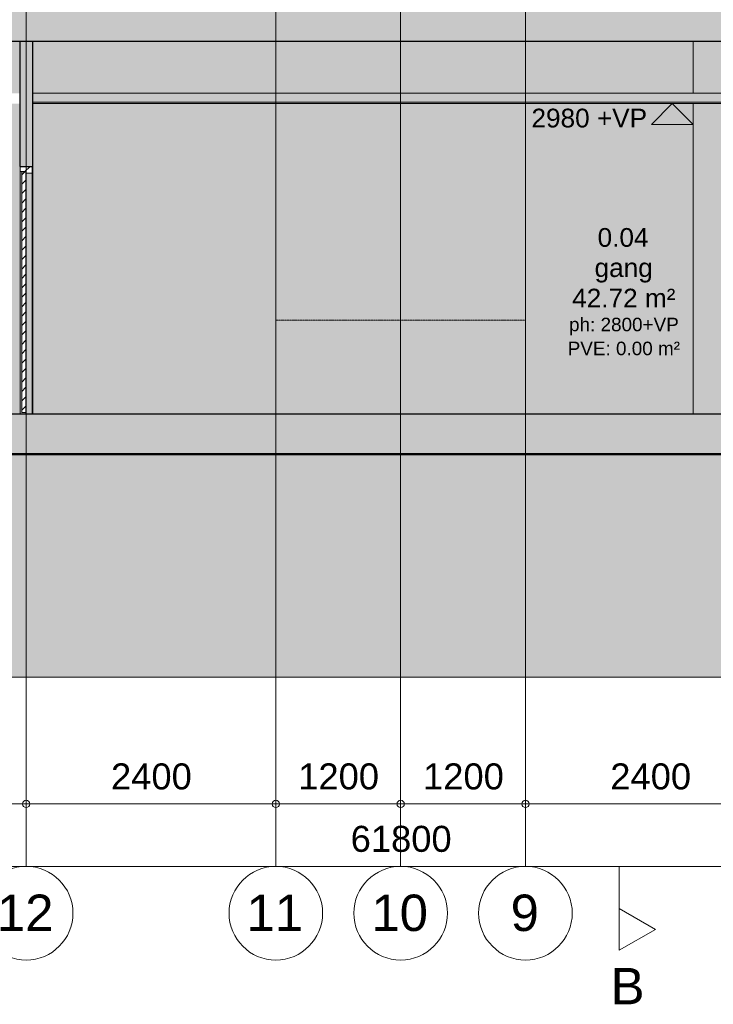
# Model space of a CAD drawing. Header units: millimetres. Extents: x -85630 to 257083, y -5697 to 14715.
# Tile 11 of 93: x -44562 to -37894, y -5676 to 3786. Entities that reach past the tile are written whole.
import ezdxf

# ---------------------------------------------------------------- set-up
doc = ezdxf.new("R2010")
doc.units = ezdxf.units.MM
for name, pattern in [('HAZ_hartlijn', [8, 5, -1, 1, -1]), ('THO_hartlijn', [8, 5, -1, 1, -1]), ('THO_hhidden', [2.5, 1.5, -1]), ('THO_hidden', [6, 3, -3]), ('THO_stramienlijn', [20, 17, -1.5, 0, -1.5])]:
    doc.linetypes.add(name, pattern=pattern)
for name, color, linetype, lineweight in [('A-ANNO-DIMS', 7, 'Continuous', 13), ('A-ANNO-DIMS-100', 7, 'Continuous', 13), ('A-AREA-IDEN', 7, 'Continuous', 13), ('A-CLNG', 7, 'Continuous', 13), ('A-CLNG-PATT', 7, 'Continuous', 13), ('A-DETL-GENF', 7, 'Continuous', 13), ('A-DOOR', 7, 'Continuous', 13), ('A-FLOR', 7, 'Continuous', 18), ('A-FLOR-LEVL', 7, 'Continuous', 13), ('A-GENM', 7, 'Continuous', 13), ('A-WALL-PATT', 7, 'Continuous', 25), ('C-TOPO', 7, 'Continuous', 13), ('C-TOPO-PATT', 7, 'Continuous', 50), ('G-ANNO-DIMS', 7, 'Continuous', 13), ('I-WALL', 7, 'Continuous', 18), ('S-GRID', 7, 'Continuous', 13), ('S-GRID-IDEN', 7, 'Continuous', 13)]:
    doc.layers.add(name, color=color, linetype=linetype, lineweight=lineweight)
doc.layers.add('G-ANNO-SYMB', color=7, linetype='THO_hidden', lineweight=13, true_color=0xff8040)
doc.styles.add('Arial', font='arial.ttf', dxfattribs={"height": 250})
doc.styles.add('Arial_1', font='arial.ttf', dxfattribs={"height": 180})
doc.styles.add('Arial_2', font='arial.ttf', dxfattribs={"height": 350})
doc.styles.add('Arial_3', font='arial.ttf', dxfattribs={"height": 130})
doc.dimstyles.new('THO_25_-_transparant', dxfattribs={"dimscale": 304.8, "dimtxt": 0.836827, "dimasz": 0.229659, "dimexe": 0.459318, "dimexo": 0.0625, "dimgap": 0.213255, "dimtad": 1, "dimdec": 3, "dimlfac": 304.8, "dimrnd": 0.001, "dimdsep": 46, "dimtxsty": 'Arial', "dimblk1": 'DOTBLANK', "dimblk2": 'DOTBLANK', "dimsah": 1, "dimcen": 0.09, "dimdle": 0.229659, "dimazin": 0, "dimtfac": 1, "dimtdec": 4, "dimtix": 1, "dimtmove": 0, "dimatfit": 3, "dimfxl": 0.001507, "dimfxlon": 1, "dimtvp": 1, "dimtolj": 1, "dimtzin": 0, "dimarcsym": 2})
pattern_1 = [(45, (-65225.66, -375.99), (-45.25483, 45.25483), [])]

# ---------------------------------------------------------------- blocks, each defined once
blk = doc.blocks.new('NLRS_32_DO_WPB_binnen deurkozijn hout_gen_tho - enkele deur_ rechtsdraaiend-V28-01 doorsnede AA _plotview_')
at = {"layer": 'A-DOOR'}
h = blk.add_hatch(dxfattribs=at)
h.set_pattern_fill('FP_2', color=256, style=0, pattern_type=2)
h.set_pattern_definition(pattern_1)
h.paths.add_polyline_path([(-44502.635701, 2310), (-44442.635701, 2310), (-44442.635701, 2377), (-44556.635701, 2377), (-44556.635701, 2327), (-44502.635701, 2327)])
at = {"layer": 'A-DOOR', "true_color": 0xfafafa}
for points in [[(-44542.635701, 0), (-44502.635701, 0), (-44502.635701, 10), (-44542.635701, 10), (-44542.635701, 2325), (-44502.635701, 2325), (-44502.635701, 2327), (-44556.635701, 2327), (-44556.635701, 0)], [(-44502.635701, 0), (-44442.635701, 0), (-44442.635701, 2310), (-44502.635701, 2310), (-44502.635701, 10)]]:
    blk.add_hatch(color=7, dxfattribs=at).paths.add_polyline_path(points)
at = {"layer": 'A-DOOR'}
for p, q in [((-44442.635701, 2377), (-44556.635701, 2377)), ((-44556.635701, 2377), (-44556.635701, 2327)), ((-44442.635701, 2310), (-44442.635701, 2377)), ((-44556.635701, 2327), (-44556.635701, 0)), ((-44556.635701, 2327), (-44502.635701, 2327)), ((-44502.635701, 2327), (-44502.635701, 2310)), ((-44502.635701, 2310), (-44442.635701, 2310)), ((-44442.635701, 0), (-44442.635701, 2310)), ((-44502.635701, 0), (-44502.635701, 10))]:
    blk.add_line(p, q, dxfattribs=at)
blk = doc.blocks.new('NLRS_32_DO_UN_deur_gen_tho - dichte deur_ rechtsdraaiend-V29-01 doorsnede AA _plotview_')
at = {"layer": 'A-GENM'}
h = blk.add_hatch(dxfattribs=at)
h.set_pattern_fill('FP_2', color=256, style=0, pattern_type=2)
h.set_pattern_definition(pattern_1)
h.paths.add_polyline_path([(-44502.635701, 10), (-44502.635701, 2325), (-44542.635701, 2325), (-44542.635701, 10)])
at = {"layer": 'A-GENM', "lineweight": 18}
for p, q in [((-44502.635701, 2325), (-44542.635701, 2325)), ((-44542.635701, 2325), (-44542.635701, 10)), ((-44502.635701, 10), (-44502.635701, 2325)), ((-44542.635701, 10), (-44502.635701, 10))]:
    blk.add_line(p, q, dxfattribs=at)
blk = doc.blocks.new('NLRS_01_GM_WPB_dummy placeholder_gen_tho - garderobe 2400x350x900-2382328-01 doorsnede AA _plotview_')
at = {"layer": 'A-GENM', "linetype": 'THO_hhidden', "true_color": 0xdcf8f8}
blk.add_hatch(color=7, dxfattribs=at).paths.add_polyline_path([(-40902.6, 0), (-39699.6, 0), (-39699.6, 900), (-42099.6, 900), (-42099.6, 0)])
at = {"layer": 'A-GENM', "linetype": 'THO_hhidden'}
for p, q in [((-42099.6, 900), (-39699.6, 900)), ((-42099.6, 900), (-42099.6, 0)), ((-39699.6, 0), (-39699.6, 900))]:
    blk.add_line(p, q, dxfattribs=at)
blk = doc.blocks.new('NLRS_01_DI_UN_afbreeklijn_gen_tho - afbreeklijn-2412367-01 doorsnede AA _plotview_')
at = {"layer": 'A-DETL-GENF', "linetype": 'HAZ_hartlijn', "lineweight": 18}
blk.add_line((481.1, -2533), (-83030.4, -2533), dxfattribs=at)
blk = doc.blocks.new('Section - Horizontaal links-23535-01 doorsnede AA _plotview_')
at = {"layer": 'G-ANNO-SYMB', "color": 7, "linetype": 'Continuous', "lineweight": 18}
blk.add_line((-38800, 14157.6), (-38800, 13357.6), dxfattribs=at)
at = {"layer": 'G-ANNO-SYMB', "color": 7, "linetype": 'Continuous'}
for p, q in [((-38450, 13957.4), (-38800, 14157.6)), ((-38800, 14157.6), (-38800, 13757.2)), ((-38800, 13757.2), (-38450, 13957.4))]:
    blk.add_line(p, q, dxfattribs=at)
blk = doc.blocks.new('DIMBLOCK1-01 doorsnede AA _plotview_')
at = {"layer": 'A-ANNO-DIMS-100'}
for p, q in [((-71799.6, -4350), (-71799.6, -4210)), ((-9999.6, -4350), (-9999.6, -4210)), ((-9929.6, -4350), (-71869.6, -4350)), ((-71799.6, -4350), (-71799.6, -4490)), ((-9999.6, -4350), (-9999.6, -4490))]:
    blk.add_line(p, q, dxfattribs=at)
for centre in [(-71799.6, -4350), (-9999.6, -4350)]:
    blk.add_circle(centre, 35, dxfattribs=at)
at = {"layer": 'A-ANNO-DIMS-100', "color": 0, "insert": (-41380.3, -3960.4), "char_height": 250, "width": 1153.678, "attachment_point": 1, "line_spacing_factor": 0.941778, "style": 'Arial'}
blk.add_mtext('61800', dxfattribs=at)
blk = doc.blocks.new('_DotBlank')
at = {"color": 0, "linetype": 'ByBlock', "lineweight": -2}
blk.add_line((-0.5, 0), (-1, 0), dxfattribs=at)
blk.add_circle((0, 0), 0.5, dxfattribs=at)
blk = doc.blocks.new('DIMBLOCK9-01 doorsnede AA _plotview_')
at = {"layer": 'A-ANNO-DIMS-100'}
for p, q in [((-39699.6, -3750), (-39699.6, -3610)), ((-37299.6, -3750), (-37299.6, -3610)), ((-37299.6, -3750), (-39699.6, -3750)), ((-39699.6, -3750), (-39699.6, -3890)), ((-37299.6, -3750), (-37299.6, -3890))]:
    blk.add_line(p, q, dxfattribs=at)
for centre in [(-39699.6, -3750), (-37299.6, -3750)]:
    blk.add_circle(centre, 35, dxfattribs=at)
at = {"layer": 'A-ANNO-DIMS-100', "color": 0, "insert": (-38884.2, -3360.4), "char_height": 250, "width": 922.942, "attachment_point": 1, "line_spacing_factor": 0.941778, "style": 'Arial'}
blk.add_mtext('2400', dxfattribs=at)
blk = doc.blocks.new('DIMBLOCK10-01 doorsnede AA _plotview_')
at = {"layer": 'A-ANNO-DIMS-100'}
for p, q in [((-40899.6, -3750), (-40899.6, -3610)), ((-39699.6, -3750), (-39699.6, -3610)), ((-39699.6, -3750), (-40899.6, -3750)), ((-40899.6, -3750), (-40899.6, -3890)), ((-39699.6, -3750), (-39699.6, -3890))]:
    blk.add_line(p, q, dxfattribs=at)
for centre in [(-40899.6, -3750), (-39699.6, -3750)]:
    blk.add_circle(centre, 35, dxfattribs=at)
at = {"layer": 'A-ANNO-DIMS-100', "color": 0, "insert": (-40684.2, -3360.4), "char_height": 250, "width": 922.942, "attachment_point": 1, "line_spacing_factor": 0.941778, "style": 'Arial'}
blk.add_mtext('1200', dxfattribs=at)
blk = doc.blocks.new('DIMBLOCK11-01 doorsnede AA _plotview_')
at = {"layer": 'A-ANNO-DIMS-100'}
for p, q in [((-42099.6, -3750), (-42099.6, -3610)), ((-40899.6, -3750), (-40899.6, -3610)), ((-40899.6, -3750), (-42099.6, -3750)), ((-42099.6, -3750), (-42099.6, -3890)), ((-40899.6, -3750), (-40899.6, -3890))]:
    blk.add_line(p, q, dxfattribs=at)
for centre in [(-42099.6, -3750), (-40899.6, -3750)]:
    blk.add_circle(centre, 35, dxfattribs=at)
at = {"layer": 'A-ANNO-DIMS-100', "color": 0, "insert": (-41884.2, -3360.4), "char_height": 250, "width": 922.942, "attachment_point": 1, "line_spacing_factor": 0.941778, "style": 'Arial'}
blk.add_mtext('1200', dxfattribs=at)
blk = doc.blocks.new('DIMBLOCK12-01 doorsnede AA _plotview_')
at = {"layer": 'A-ANNO-DIMS-100'}
for p, q in [((-44499.6, -3750), (-44499.6, -3610)), ((-42099.6, -3750), (-42099.6, -3610)), ((-42099.6, -3750), (-44499.6, -3750)), ((-44499.6, -3750), (-44499.6, -3890)), ((-42099.6, -3750), (-42099.6, -3890))]:
    blk.add_line(p, q, dxfattribs=at)
for centre in [(-44499.6, -3750), (-42099.6, -3750)]:
    blk.add_circle(centre, 35, dxfattribs=at)
at = {"layer": 'A-ANNO-DIMS-100', "color": 0, "insert": (-43684.2, -3360.4), "char_height": 250, "width": 922.942, "attachment_point": 1, "line_spacing_factor": 0.941778, "style": 'Arial'}
blk.add_mtext('2400', dxfattribs=at)
blk = doc.blocks.new('DIMBLOCK13-01 doorsnede AA _plotview_')
at = {"layer": 'A-ANNO-DIMS-100'}
for p, q in [((-48099.6, -3750), (-48099.6, -3610)), ((-44499.6, -3750), (-44499.6, -3610)), ((-44499.6, -3750), (-48099.6, -3750)), ((-48099.6, -3750), (-48099.6, -3890)), ((-44499.6, -3750), (-44499.6, -3890))]:
    blk.add_line(p, q, dxfattribs=at)
for centre in [(-48099.6, -3750), (-44499.6, -3750)]:
    blk.add_circle(centre, 35, dxfattribs=at)
at = {"layer": 'A-ANNO-DIMS-100', "color": 0, "insert": (-46684.2, -3360.4), "char_height": 250, "width": 922.942, "attachment_point": 1, "line_spacing_factor": 0.941778, "style": 'Arial'}
blk.add_mtext('3600', dxfattribs=at)
blk = doc.blocks.new('Grid - Stramienbol 9_0mm-3500-01 doorsnede AA _plotview_')
at = {"layer": 'S-GRID-IDEN'}
blk.add_circle((-9999.635701, -4800), 450, dxfattribs=at)
blk = doc.blocks.new('Spot Elevations - arrow below 13mm-1358115-01 doorsnede AA _plotview_')
at = {"layer": 'G-ANNO-DIMS'}
for p, q in [((-52837.8, 2780), (-52637.8, 2980)), ((-52837.8, 2980), (-52437.8, 2980)), ((-52637.8, 2980), (-52437.8, 2780)), ((-52437.8, 2780), (-52837.8, 2780))]:
    blk.add_line(p, q, dxfattribs=at)

msp = doc.modelspace()

# ---------------------------------------------------------------- hatches: boundary and pattern name
at = {"layer": 'A-CLNG', "true_color": 0xebebeb}
msp.add_hatch(color=7, dxfattribs=at).paths.add_polyline_path([(-35247.4761895, 2980), (-30162.135701, 2980), (-30162.135701, 2995), (-44437.135701, 2995), (-44437.135701, 2980), (-35413.8023098, 2980)])
at = {"layer": 'A-CLNG-PATT', "true_color": 0xc8ffff}
msp.add_hatch(color=7, dxfattribs=at).paths.add_polyline_path([(-35247.4761895, 2995), (-30162.135701, 2995), (-30162.135701, 3080), (-44437.135701, 3080), (-44437.135701, 2995), (-35413.8023098, 2995)])
at = {"layer": 'A-FLOR', "true_color": 0x7f7f7f}
for points in [[(-43563.7822064, 3580), (-9551.0096308, 3580), (-9551.0096308, 3990), (-72240.4589406, 3990), (-72240.4589406, 3580), (-44894.3911691, 3580)], [(-70805.6625126, -390), (-10994.1039382, -390), (-10994.1039382, 0), (-70805.6625126, 0)]]:
    msp.add_hatch(color=8, dxfattribs=at).paths.add_polyline_path(points)
at = {"layer": 'A-WALL-PATT', "true_color": 0xf0f0f0}
h = msp.add_hatch(color=7, dxfattribs=at)
h.paths.add_polyline_path([(-46225.0001318, 0), (-44562.135701, 0), (-44562.135701, 2980), (-48162.135701, 2980), (-48162.135701, 0), (-48001.9166559, 0), (-48001.9166559, 2377), (-46967.9166559, 2377), (-46967.9166559, 0), (-46557.6523724, 0)])
h.paths.add_polyline_path([(-44437.135701, 0), (-44434.635701, 0), (-44434.635701, 2980), (-44437.135701, 2980), (-44437.135701, 68.8768707)])
h.paths.add_polyline_path([(-48095.5442442, 3080), (-44562.135701, 3080), (-44562.135701, 3580), (-48162.135701, 3580), (-48162.135701, 3080)])
h.paths.add_polyline_path([(-44436.786539, 3080), (-44434.635701, 3080), (-44434.635701, 3580), (-44437.135701, 3580), (-44437.135701, 3080)])
at = {"layer": 'A-WALL-PATT', "lineweight": 18, "true_color": 0xafafaf}
msp.add_hatch(color=253, dxfattribs=at).paths.add_polyline_path([(-44437.135701, 2377), (-44437.135701, 3580), (-44562.135701, 3580), (-44562.135701, 2377)])
at = {"layer": 'A-WALL-PATT', "true_color": 0xf0f0f0}
h = msp.add_hatch(color=7, dxfattribs=at)
h.paths.add_polyline_path([(-37199.635701, 0), (-37199.635701, 2377), (-35235.635701, 2377), (-35235.635701, 2980), (-38087.135701, 2980), (-38087.135701, 0)])
h.paths.add_polyline_path([(-36910.7373929, 3080), (-35235.635701, 3080), (-35235.635701, 3580), (-38087.135701, 3580), (-38087.135701, 3080), (-37576.0418742, 3080)])
at = {"layer": 'C-TOPO-PATT', "lineweight": 13, "true_color": 0xc0c0c0}
msp.add_hatch(color=9, dxfattribs=at).paths.add_polyline_path([(-83030.4054534, -2533), (481.1340514, -2533), (481.1340514, -63), (-10994.1039382, -63), (-10994.1039382, -390), (-70805.6625126, -390), (-70805.6625126, -63), (-83030.4054534, -63), (-83030.4054534, -1123.4138626)])
at = {"layer": 'I-WALL', "true_color": 0xd7e6e6}
h = msp.add_hatch(color=254, dxfattribs=at)
h.paths.add_polyline_path([(-39699.635701, 0), (-38087.135701, 0), (-38087.135701, 2980), (-44434.635701, 2980), (-44434.635701, 0), (-42099.635701, 0), (-42099.635701, 900), (-39699.635701, 900), (-39699.635701, 68.8768707)])
h.paths.add_polyline_path([(-39699.635701, 3080), (-38087.135701, 3080), (-38087.135701, 3580), (-44434.635701, 3580), (-44434.635701, 3080), (-40902.564281, 3080)])

# ---------------------------------------------------------------- linework, layer by layer
at = {"layer": 'A-CLNG'}
for p, q in [((-30162.135701, 3080), (-44437.135701, 3080)), ((-30162.135701, 2995), (-44437.135701, 2995)), ((-44437.135701, 2980), (-30162.135701, 2980))]:
    msp.add_line(p, q, dxfattribs=at)
at = {"layer": 'A-FLOR', "lineweight": 25}
for p, q in [((-72240.4589406, 3580), (-9551.0096308, 3580)), ((-70805.6625126, 0), (-10993.6241215, 0))]:
    msp.add_line(p, q, dxfattribs=at)
at = {"layer": 'A-FLOR-LEVL', "color": 5, "linetype": 'THO_stramienlijn', "true_color": 0x0000ff}
msp.add_line((-83026.5468043, 0), (126.8448783, 0), dxfattribs=at)
at = {"layer": 'C-TOPO', "lineweight": 50}
msp.add_line((-10994.1039382, -390), (-70805.6625126, -390), dxfattribs=at)
at = {"layer": 'G-ANNO-SYMB', "color": 16, "linetype": 'THO_hartlijn', "lineweight": 18, "true_color": 0x800000}
msp.add_line((-38800, -4543.449639), (-38800, -5156.9801861), dxfattribs=at)
at = {"layer": 'I-WALL', "lineweight": 25}
for p, q in [((-44562.135701, 3580), (-44562.135701, 2377)), ((-44437.135701, 2377), (-44437.135701, 3580)), ((-44562.135701, 2377), (-44437.135701, 2377))]:
    msp.add_line(p, q, dxfattribs=at)
at = {"layer": 'I-WALL'}
for p, q in [((-44434.635701, 3080), (-44434.635701, 3580)), ((-38087.135701, 3580), (-38087.135701, 3080)), ((-44434.635701, 0), (-44434.635701, 2980)), ((-38087.135701, 2980), (-38087.135701, 0)), ((-44437.135701, 2377), (-44437.135701, 0))]:
    msp.add_line(p, q, dxfattribs=at)
at = {"layer": 'S-GRID', "color": 5, "linetype": 'THO_stramienlijn', "true_color": 0x0000ff}
for p, q in [((-44499.635701, -4350), (-44499.635701, 13370)), ((-42099.635701, -4350), (-42099.635701, 13370)), ((-40899.635701, -4350), (-40899.635701, 13370)), ((-39699.635701, -4350), (-39699.635701, 13370))]:
    msp.add_line(p, q, dxfattribs=at)

# ---------------------------------------------------------------- block references
at = {"layer": 'A-DETL-GENF', "linetype": 'HAZ_hartlijn', "lineweight": 18}
msp.add_blockref('NLRS_01_DI_UN_afbreeklijn_gen_tho - afbreeklijn-2412367-01 doorsnede AA _plotview_', (0, 0), dxfattribs=at)
at = {"layer": 'A-GENM'}
for name in ['NLRS_32_DO_WPB_binnen deurkozijn hout_gen_tho - enkele deur_ rechtsdraaiend-V28-01 doorsnede AA _plotview_', 'NLRS_32_DO_UN_deur_gen_tho - dichte deur_ rechtsdraaiend-V29-01 doorsnede AA _plotview_']:
    msp.add_blockref(name, (0, 0), dxfattribs=at)
at = {"layer": 'A-GENM', "linetype": 'THO_hhidden'}
msp.add_blockref('NLRS_01_GM_WPB_dummy placeholder_gen_tho - garderobe 2400x350x900-2382328-01 doorsnede AA _plotview_', (0, 0), dxfattribs=at)
at = {"layer": 'G-ANNO-DIMS'}
msp.add_blockref('Spot Elevations - arrow below 13mm-1358115-01 doorsnede AA _plotview_', (14349.4907493, 0), dxfattribs=at)
at = {"layer": 'G-ANNO-SYMB', "color": 7, "linetype": 'Continuous', "extrusion": (0, 0, -1), "rotation": 180}
msp.add_blockref('Section - Horizontaal links-23535-01 doorsnede AA _plotview_', (0, 9000.6556675), dxfattribs=at)
at = {"layer": 'S-GRID-IDEN'}
for p in [(-34500, 0), (-32100, 0), (-30900, 0), (-29700, 0)]:
    msp.add_blockref('Grid - Stramienbol 9_0mm-3500-01 doorsnede AA _plotview_', p, dxfattribs=at)

# ---------------------------------------------------------------- texts
at = {"layer": 'A-AREA-IDEN', "attachment_point": 1}
for s, insert, char_height, width, style in [('0.04', (-39006.1434556, 1783.7301988), 180, 585.231875, 'Arial_1'), ('gang', (-39035.0620629, 1493.612268), 180, 665.400625, 'Arial_1'), ('42.72 m²', (-39250.6434556, 1200.8599015), 180, 1178.480625, 'Arial_1'), ('ph: 2800+VP', (-39280.6434556, 922.2118023), 130, 1250.6325, 'Arial_3'), ('PVE: 0.00 m²', (-39293.6434556, 692.2118023), 130, 1282.7, 'Arial_3')]:
    msp.add_mtext(s, dxfattribs=dict(at, insert=insert, char_height=char_height, width=width, style=style))
at = {"layer": 'G-ANNO-DIMS', "insert": (-39641.9576411, 2931.1479684), "char_height": 180, "width": 1328.794312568, "attachment_point": 1, "line_spacing_factor": 0.941778, "style": 'Arial_1'}
msp.add_mtext('2980 +VP', dxfattribs=at)
at = {"layer": 'G-ANNO-SYMB', "color": 7, "linetype": 'Continuous', "insert": (-38880.8019042, -5325.6439428), "char_height": 350, "width": 400.84375, "attachment_point": 1, "style": 'Arial_2'}
msp.add_mtext('B', dxfattribs=at)
at = {"layer": 'S-GRID-IDEN', "char_height": 350, "attachment_point": 1, "style": 'Arial_2'}
for s, insert, width in [('12', (-44780.7577705, -4621.2566012), 673.4175), ('11', (-42380.7577705, -4621.2566012), 673.4175), ('10', (-41180.7577705, -4621.2566012), 673.4175), ('9', (-39842.2577705, -4621.2566012), 336.70875)]:
    msp.add_mtext(s, dxfattribs=dict(at, insert=insert, width=width))

# ---------------------------------------------------------------- dimensions: what is measured, and where the dimension line sits
at = {"layer": 'A-ANNO-DIMS'}
for base, p1, p2, override, picture, middle in [((-48099.6357010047, -3750.0000000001), (-44499.6357010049, -3890.0000000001), (-48099.6357010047, -3890.0000000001), {"dimpost": '<>', "dimfxl": 3600}, 'DIMBLOCK13-01 doorsnede AA _plotview_', (-46299.6357010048, -3557.3567523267)), ((-44499.6357010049, -3750.0000000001), (-42099.6357010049, -3890.0000000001), (-44499.6357010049, -3890.0000000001), {"dimpost": '<>', "dimfxl": 2400}, 'DIMBLOCK12-01 doorsnede AA _plotview_', (-43299.6357010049, -3557.2714862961)), ((-42099.635701, -3750), (-40899.635701, -3890), (-42099.635701, -3890), {"dimpost": '<>', "dimfxl": 1200}, 'DIMBLOCK11-01 doorsnede AA _plotview_', (-41499.635701, -3557.2714863)), ((-40899.635701, -3750), (-39699.635701, -3890), (-40899.635701, -3890), {"dimpost": '<>', "dimfxl": 1200}, 'DIMBLOCK10-01 doorsnede AA _plotview_', (-40299.635701, -3557.2714863)), ((-39699.6357010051, -3750.0000000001), (-37299.6357010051, -3890.0000000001), (-39699.6357010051, -3890.0000000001), {"dimpost": '<>', "dimfxl": 2400}, 'DIMBLOCK9-01 doorsnede AA _plotview_', (-38499.6357010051, -3557.2714862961)), ((-71799.6357010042, -4350.0000000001), (-9999.6357010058, -4490.0000000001), (-71799.6357010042, -4490.0000000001), {"dimpost": '<>', "dimfxl": 61800}, 'DIMBLOCK1-01 doorsnede AA _plotview_', (-40899.635701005, -4157.2714862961))]:
    dim = msp.add_linear_dim(base=base, p1=p1, p2=p2, dimstyle='THO_25_-_transparant', override=override, dxfattribs=at)
    dim.commit()
    dim.dimension.update_dxf_attribs({"geometry": picture, "text_midpoint": middle})

doc.saveas('drawing.dxf')
